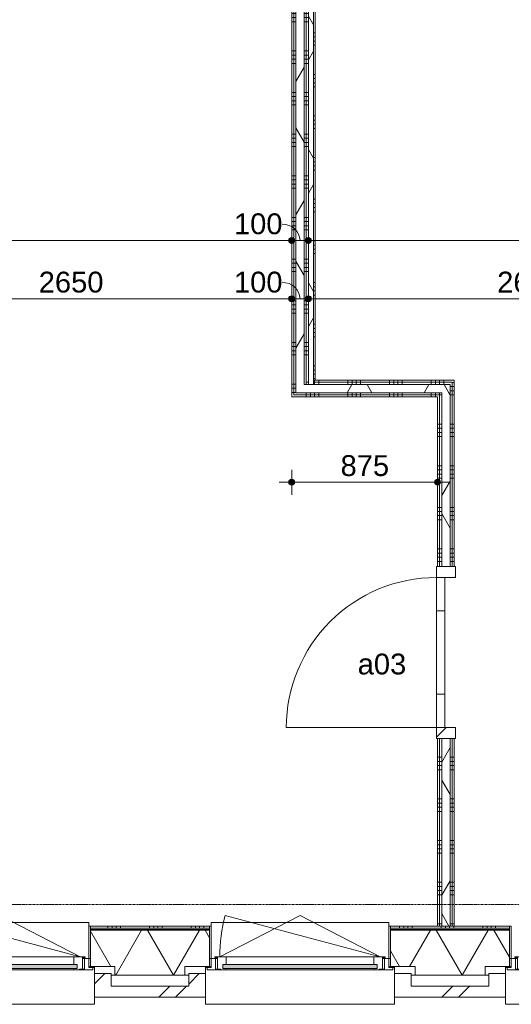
# Model space of a CAD drawing. Header units: millimetres. Extents: x 24169 to 70836, y -5250 to 32049.
# Tile 19 of 46: x 42068 to 45017, y -599 to 5311. Entities that reach past the tile are written whole.
import ezdxf

# ---------------------------------------------------------------- set-up
doc = ezdxf.new("R2010")
doc.units = ezdxf.units.MM
doc.linetypes.add('stramien', pattern=[22.225, 12.7, -3.175, 3.175, -3.175])
doc.layers.add('00_Algemeen', color=7, linetype='Continuous', lineweight=9, true_color=0x00a600)
for name, color, linetype, lineweight in [('00_Algemeen-50', 7, 'Continuous', 9), ('05_Bouwplaatsvoorzieningen', 7, 'Continuous', 9), ('22_Metselwerk', 7, 'Continuous', 18), ('30_Kozijnen-ramen-deuren', 7, 'Continuous', 9)]:
    doc.layers.add(name, color=color, linetype=linetype, lineweight=lineweight)
doc.styles.add('Arial_1', font='arial.ttf', dxfattribs={"height": 125})
doc.dimstyles.new('00_AEE_maatvoering_2_5mm', dxfattribs={"dimscale": 304.8, "dimtxt": 127.532425, "dimasz": 0.459318, "dimexe": 0.246063, "dimexo": 0.0625, "dimgap": 0, "dimtad": 1, "dimdec": 0, "dimzin": 0, "dimdsep": 46, "dimtxsty": 'Arial_1', "dimblk1": 'DOTSMALL', "dimblk2": 'DOTSMALL', "dimsah": 1, "dimcen": 0.09, "dimdle": 0.246063, "dimazin": 0, "dimtfac": 1, "dimtdec": 4, "dimtix": 1, "dimtmove": 0, "dimatfit": 3, "dimfxl": 0.246063, "dimfxlon": 1, "dimtvp": 1, "dimtolj": 1, "dimtzin": 0, "dimarcsym": 2})
doc.dimstyles.new('00_AEE_maatvoering_2_5mm_1', dxfattribs={"dimscale": 304.8, "dimtxt": 127.532425, "dimasz": 0.459318, "dimexe": 0.246063, "dimexo": 0.0625, "dimgap": 0, "dimtad": 1, "dimdec": 0, "dimzin": 0, "dimdsep": 46, "dimtxsty": 'Arial_1', "dimblk1": 'DOTSMALL', "dimblk2": 'DOTSMALL', "dimsah": 1, "dimcen": 0.09, "dimdle": 0.246063, "dimazin": 0, "dimtfac": 1, "dimtdec": 4, "dimtix": 1, "dimtmove": 1, "dimatfit": 3, "dimfxl": 0.246063, "dimfxlon": 1, "dimtvp": 1, "dimtolj": 1, "dimtzin": 0, "dimarcsym": 2})
pattern_1 = [(180, (44674.4, 1558.34), (-5e-13, -250), []), (180, (44674.4, 1583.34), (-5e-13, -250), []), (180, (44674.4, 1608.34), (-5e-13, -250), []), (180, (44674.4, 1633.34), (-5e-13, -250), [])]
pattern_2 = [(60, (30249.4, 0), (-346.41, 200), []), (120, (30249.4, 0), (-346.41, -200), [])]
pattern_3 = [(90, (44286.9, 3046.7), (-250, 1e-12), []), (90, (44311.9, 3046.7), (-250, 1e-12), []), (90, (44336.9, 3046.7), (-250, 1e-12), []), (90, (44361.9, 3046.7), (-250, 1e-12), [])]
pattern_4 = [(0, (43699.4, 5623.34), (0, 250), []), (0, (43699.4, 5598.34), (0, 250), []), (0, (43699.4, 5573.34), (0, 250), []), (0, (43699.4, 5548.34), (0, 250), [])]
pattern_5 = [(45, (30449.4, -2e-13), (-282.843, 282.843), []), (45, (30549.4, -3e-13), (-282.843, 282.843), [])]

# ---------------------------------------------------------------- blocks, each defined once
blk = doc.blocks.new('32_AEE_VO_FIX_Binnendeuren - D_900x2300_glasstrook lariks-8015827-02 tweede verdieping - C')
at = {"layer": '30_Kozijnen-ramen-deuren', "true_color": 0xc0c0c0}
h = blk.add_hatch(dxfattribs=at)
h.set_pattern_fill('FP_74', color=9, style=0, pattern_type=2)
h.set_pattern_definition([(315, (-1512.31, 14375), (106.066, 106.066), [])])
h.paths.add_polyline_path([(-517, -25), (-517, -57), (-450, -57), (-450, 57), (-517, 57), (-517, 25)])
h.paths.add_polyline_path([(450, -50.8), (450, -57), (517, -57), (517, 57), (450, 57), (450, -50)])
at = {"layer": '30_Kozijnen-ramen-deuren'}
for p, q in [((-450, 57), (-517, 57)), ((-517, 57), (-517, 50)), ((-250, 57), (-450, 57)), ((-450, 57), (-450, 7)), ((-450, -57), (-450, 57)), ((-450, 7), (-250, 7)), ((250, 57), (-250, 57)), ((-250, 7), (-250, 57)), ((-250, 7), (250, 7)), ((450, 57), (250, 57)), ((250, 57), (250, 7)), ((250, 7), (450, 7)), ((450, 7), (450, 57)), ((450, 57), (450, -57)), ((517, 57), (450, 57)), ((517, 50), (517, 57)), ((-517, -50), (-517, -57)), ((-517, -57), (-450, -57)), ((450, -57), (517, -57)), ((517, -57), (517, -50))]:
    blk.add_line(p, q, dxfattribs=at)
blk = doc.blocks.new('31_AEE_kozijnen_KA1_CS77 - AEE_CS 77_Raam merk A1-V7-02 tweede verdieping - C')
at = {"layer": '30_Kozijnen-ramen-deuren', "true_color": 0xcccccc}
blk.add_hatch(color=254, dxfattribs=at).paths.add_polyline_path([(-462.5, -231.3), (462.5, -231.3), (462.5, -207.3), (-462.5, -207.3)])
at = {"layer": '30_Kozijnen-ramen-deuren'}
for p, q in [((-481.5, -199.5), (-557.5, -199.5)), ((-557.5, -199.5), (-557.5, -212.3)), ((-557.5, -212.3), (-532.5, -212.3)), ((-532.5, -212.3), (-532.5, -267.5)), ((-506.5, -203.3), (-481.5, -203.3)), ((-506.5, -267.5), (-506.5, -203.3)), ((-494.5, -203.8), (-494.5, -272.5)), ((-476.5, -203.8), (-494.5, -203.8)), ((-481.5, -199.5), (-476.5, -199.5)), ((-481.5, -203.3), (-481.5, -199.5)), ((-476.5, -203.3), (-481.5, -203.3)), ((-443.5, -199.5), (-476.5, -199.5)), ((-476.5, -199.5), (-476.5, -203.8)), ((-462.5, -231.3), (-462.5, -207.3)), ((-462.5, -231.3), (-462.5, -207.3)), ((-462.5, -207.3), (462.5, -207.3)), ((462.5, -231.3), (-462.5, -231.3)), ((443.5, -199.5), (-443.5, -199.5)), ((-443.5, -207.3), (-443.5, -199.5)), ((-443.5, -276.5), (-443.5, -231.3)), ((443.5, -199.5), (443.5, -207.3)), ((476.5, -199.5), (443.5, -199.5)), ((443.5, -231.3), (443.5, -276.5)), ((462.5, -207.3), (462.5, -231.3)), ((462.5, -231.3), (462.5, -207.3)), ((476.5, -199.5), (481.5, -199.5)), ((476.5, -203.8), (476.5, -199.5)), ((481.5, -203.3), (476.5, -203.3)), ((494.5, -203.8), (476.5, -203.8)), ((481.5, -199.5), (481.5, -203.3)), ((557.5, -199.5), (481.5, -199.5)), ((481.5, -203.3), (506.5, -203.3)), ((494.5, -272.5), (494.5, -203.8)), ((506.5, -203.3), (506.5, -267.5)), ((532.5, -267.5), (532.5, -212.3)), ((532.5, -212.3), (557.5, -212.3)), ((557.5, -212.3), (557.5, -199.5)), ((-532.5, -267.5), (-506.5, -267.5)), ((-494.5, -272.5), (-511.5, -272.5)), ((-511.5, -272.5), (-511.5, -276.5)), ((-511.5, -276.5), (-443.5, -276.5)), ((-494.5, -267.5), (-506.5, -267.5)), ((-481.5, -276.5), (0, -525.7)), ((-481.5, -276.5), (448.7, -525.7)), ((443.5, -276.5), (-443.5, -276.5)), ((0, -525.7), (481.5, -276.5)), ((443.5, -276.5), (511.5, -276.5)), ((506.5, -267.5), (494.5, -267.5)), ((511.5, -272.5), (494.5, -272.5)), ((506.5, -267.5), (532.5, -267.5)), ((511.5, -276.5), (511.5, -272.5))]:
    blk.add_line(p, q, dxfattribs=at)
blk.add_arc((-481.5, -276.5), 963, 345, 360, dxfattribs=at)
blk = doc.blocks.new('31_AEE_DAI_Dagkant_Interieur - Zonder Onderkant-V27-02 tweede verdieping - C')
at = {"layer": '05_Bouwplaatsvoorzieningen'}
for p, q in [((-533, -267.5), (-542.5, -267.5)), ((-533, -461.5), (-533, -267.5)), ((533, -267.5), (533, -461.5)), ((542.5, -267.5), (533, -267.5)), ((-542.5, -461.5), (-533, -461.5)), ((533, -461.5), (542.5, -461.5))]:
    blk.add_line(p, q, dxfattribs=at)
blk = doc.blocks.new('31_AEE_DAI_Dagkant_Interieur - Zonder Onderkant-V28-02 tweede verdieping - C')
at = {"layer": '05_Bouwplaatsvoorzieningen'}
for p, q in [((-533, -267.5), (-542.5, -267.5)), ((-533, -461.5), (-533, -267.5)), ((533, -267.5), (533, -461.5)), ((542.5, -267.5), (533, -267.5)), ((-542.5, -461.5), (-533, -461.5)), ((533, -461.5), (542.5, -461.5))]:
    blk.add_line(p, q, dxfattribs=at)
blk = doc.blocks.new('31_AEE_DAI_Dagkant_Interieur - Zonder Onderkant-V29-02 tweede verdieping - C')
at = {"layer": '05_Bouwplaatsvoorzieningen'}
for p, q in [((-533, -267.5), (-542.5, -267.5)), ((-533, -461.5), (-533, -267.5)), ((533, -267.5), (533, -461.5)), ((542.5, -267.5), (533, -267.5)), ((-542.5, -461.5), (-533, -461.5)), ((533, -461.5), (542.5, -461.5))]:
    blk.add_line(p, q, dxfattribs=at)
blk = doc.blocks.new('42_AEE_VE_vensterbank - Standaard-V11-02 tweede verdieping - C')
at = {"layer": '05_Bouwplaatsvoorzieningen'}
for p, q in [((-532.5, -482.5), (-532.5, -267.5)), ((532.5, -267.5), (532.5, -482.5)), ((-532.5, -482.5), (532.5, -482.5))]:
    blk.add_line(p, q, dxfattribs=at)
blk = doc.blocks.new('21_AEE_WA_lekdorpel - 21_AEE_WA_lekdorpel-V48-02 tweede verdieping - C')
at = {"layer": '05_Bouwplaatsvoorzieningen'}
for p, q in [((-567.5, -34), (-567.5, 8)), ((-567.5, 8), (567.5, 8)), ((567.5, 8), (567.5, -34)), ((-567.5, -213), (-567.5, -176)), ((567.5, -176), (567.5, -213)), ((-567.5, -215), (-567.5, -213)), ((-532.5, -213), (-567.5, -213)), ((-532.5, -215), (-567.5, -215)), ((567.5, -213), (532.5, -213)), ((567.5, -215), (532.5, -215)), ((567.5, -213), (567.5, -215))]:
    blk.add_line(p, q, dxfattribs=at)
blk = doc.blocks.new('30_AEE_VO_draairichting - 30_AEE_VO_draairichting-8193140-02 tweede verdieping - C')
at = {"layer": '30_Kozijnen-ramen-deuren'}
blk.add_line((-450, 900), (-450, 0), dxfattribs=at)
blk.add_arc((-450, 0), 900, 360, 90, dxfattribs=at)
blk = doc.blocks.new('DIMBLOCK40-02 tweede verdieping - C')
at = {"layer": '00_Algemeen-50', "transparency": 16777216}
h = blk.add_hatch(color=256, dxfattribs=at)
edge = h.paths.add_edge_path()
edge.add_arc((37474.4, 3985.7), 17.5, 0, 360)
h = blk.add_hatch(color=256, dxfattribs=at)
edge = h.paths.add_edge_path()
edge.add_arc((43699.4, 3985.7), 17.5, 0, 360)
for p, q in [((37474.4, 3985.7), (37474.4, 4060.7)), ((43699.4, 3985.7), (43699.4, 4060.7)), ((37474.4, 3985.7), (43699.4, 3985.7)), ((37474.4, 3985.7), (37474.4, 3910.7)), ((43699.4, 3985.7), (43699.4, 3910.7))]:
    blk.add_line(p, q, dxfattribs=at)
for centre in [(37474.4, 3985.7), (43699.4, 3985.7)]:
    blk.add_circle(centre, 17.5, dxfattribs=at)
at = {"layer": '00_Algemeen-50', "color": 0, "transparency": 16777216, "insert": (40394.6, 4148), "char_height": 125, "width": 461.471, "attachment_point": 1, "line_spacing_factor": 0.941778, "style": 'Arial_1'}
blk.add_mtext('6225', dxfattribs=at)
blk = doc.blocks.new('_DotSmall')
at = {"color": 0, "linetype": 'ByBlock', "const_width": 0.5}
blk.add_lwpolyline([(-0.0625, 0, 1), (0.0625, 0, 1)], format="xyb", close=True, dxfattribs=at)
blk = doc.blocks.new('DIMBLOCK41-02 tweede verdieping - C')
at = {"layer": '00_Algemeen-50', "transparency": 16777216}
h = blk.add_hatch(color=256, dxfattribs=at)
edge = h.paths.add_edge_path()
edge.add_arc((43699.4, 3985.7), 17.5, 0, 360)
h = blk.add_hatch(color=256, dxfattribs=at)
edge = h.paths.add_edge_path()
edge.add_arc((43799.4, 3985.7), 17.5, 0, 360)
for p, q in [((43699.4, 3985.7), (43699.4, 4060.7)), ((43799.4, 3985.7), (43799.4, 4060.7)), ((43699.4, 3985.7), (43799.4, 3985.7)), ((43699.4, 3985.7), (43699.4, 3910.7)), ((43799.4, 3985.7), (43799.4, 3910.7))]:
    blk.add_line(p, q, dxfattribs=at)
for centre in [(43699.4, 3985.7), (43799.4, 3985.7)]:
    blk.add_circle(centre, 17.5, dxfattribs=at)
blk.add_ellipse((43641.6, 3985.7), major_axis=(107.8, 0), ratio=0.909856, start_param=0, end_param=1.570796, dxfattribs=at)
at = {"layer": '00_Algemeen-50', "color": 0, "transparency": 16777216, "insert": (43353.2, 4148), "char_height": 125, "width": 346.103, "attachment_point": 1, "line_spacing_factor": 0.941778, "style": 'Arial_1'}
blk.add_mtext('100', dxfattribs=at)
blk = doc.blocks.new('DIMBLOCK42-02 tweede verdieping - C')
at = {"layer": '00_Algemeen-50', "transparency": 16777216}
h = blk.add_hatch(color=256, dxfattribs=at)
edge = h.paths.add_edge_path()
edge.add_arc((43799.4, 3985.7), 17.5, 0, 360)
h = blk.add_hatch(color=256, dxfattribs=at)
edge = h.paths.add_edge_path()
edge.add_arc((51786.9, 3985.7), 17.5, 0, 360)
for p, q in [((43799.4, 3985.7), (43799.4, 4060.7)), ((51786.9, 3985.7), (51786.9, 4060.7)), ((43799.4, 3985.7), (51786.9, 3985.7)), ((43799.4, 3985.7), (43799.4, 3910.7)), ((51786.9, 3985.7), (51786.9, 3910.7))]:
    blk.add_line(p, q, dxfattribs=at)
for centre in [(43799.4, 3985.7), (51786.9, 3985.7)]:
    blk.add_circle(centre, 17.5, dxfattribs=at)
at = {"layer": '00_Algemeen-50', "color": 0, "transparency": 16777216, "insert": (47600.9, 4148), "char_height": 125, "width": 461.471, "attachment_point": 1, "line_spacing_factor": 0.941778, "style": 'Arial_1'}
blk.add_mtext('7988', dxfattribs=at)
blk = doc.blocks.new('DIMBLOCK50-02 tweede verdieping - C')
at = {"layer": '00_Algemeen-50', "transparency": 16777216}
h = blk.add_hatch(color=256, dxfattribs=at)
edge = h.paths.add_edge_path()
edge.add_arc((43699.4, 2534.2), 17.5, 0, 360)
h = blk.add_hatch(color=256, dxfattribs=at)
edge = h.paths.add_edge_path()
edge.add_arc((44574.4, 2534.2), 17.5, 0, 360)
for p, q in [((43699.4, 2534.2), (43699.4, 2609.2)), ((44574.4, 2534.2), (44574.4, 2609.2)), ((43624.4, 2534.2), (44649.4, 2534.2)), ((43699.4, 2534.2), (43699.4, 2459.2)), ((44574.4, 2534.2), (44574.4, 2459.2))]:
    blk.add_line(p, q, dxfattribs=at)
for centre in [(43699.4, 2534.2), (44574.4, 2534.2)]:
    blk.add_circle(centre, 17.5, dxfattribs=at)
at = {"layer": '00_Algemeen-50', "color": 0, "transparency": 16777216, "insert": (43992.7, 2696.5), "char_height": 125, "width": 346.103, "attachment_point": 1, "line_spacing_factor": 0.941778, "style": 'Arial_1'}
blk.add_mtext('875', dxfattribs=at)
blk = doc.blocks.new('DIMBLOCK101-02 tweede verdieping - C')
at = {"layer": '00_Algemeen-50', "transparency": 16777216}
h = blk.add_hatch(color=256, dxfattribs=at)
edge = h.paths.add_edge_path()
edge.add_arc((41049.4, 3635.7), 17.5, 0, 360)
h = blk.add_hatch(color=256, dxfattribs=at)
edge = h.paths.add_edge_path()
edge.add_arc((43699.4, 3635.7), 17.5, 0, 360)
for p, q in [((41049.4, 3635.7), (41049.4, 3710.7)), ((43699.4, 3635.7), (43699.4, 3710.7)), ((41049.4, 3635.7), (43699.4, 3635.7)), ((41049.4, 3635.7), (41049.4, 3560.7)), ((43699.4, 3635.7), (43699.4, 3560.7))]:
    blk.add_line(p, q, dxfattribs=at)
for centre in [(41049.4, 3635.7), (43699.4, 3635.7)]:
    blk.add_circle(centre, 17.5, dxfattribs=at)
at = {"layer": '00_Algemeen-50', "color": 0, "transparency": 16777216, "insert": (42182.1, 3798), "char_height": 125, "width": 461.471, "attachment_point": 1, "line_spacing_factor": 0.941778, "style": 'Arial_1'}
blk.add_mtext('2650', dxfattribs=at)
blk = doc.blocks.new('DIMBLOCK102-02 tweede verdieping - C')
at = {"layer": '00_Algemeen-50', "transparency": 16777216}
h = blk.add_hatch(color=256, dxfattribs=at)
edge = h.paths.add_edge_path()
edge.add_arc((43699.4, 3635.7), 17.5, 0, 360)
h = blk.add_hatch(color=256, dxfattribs=at)
edge = h.paths.add_edge_path()
edge.add_arc((43799.4, 3635.7), 17.5, 0, 360)
for p, q in [((43699.4, 3635.7), (43699.4, 3710.7)), ((43799.4, 3635.7), (43799.4, 3710.7)), ((43699.4, 3635.7), (43799.4, 3635.7)), ((43699.4, 3635.7), (43699.4, 3560.7)), ((43799.4, 3635.7), (43799.4, 3560.7))]:
    blk.add_line(p, q, dxfattribs=at)
for centre in [(43699.4, 3635.7), (43799.4, 3635.7)]:
    blk.add_circle(centre, 17.5, dxfattribs=at)
blk.add_ellipse((43641.6, 3635.7), major_axis=(107.8, 0), ratio=0.909856, start_param=0, end_param=1.570796, dxfattribs=at)
at = {"layer": '00_Algemeen-50', "color": 0, "transparency": 16777216, "insert": (43353.2, 3798), "char_height": 125, "width": 346.103, "attachment_point": 1, "line_spacing_factor": 0.941778, "style": 'Arial_1'}
blk.add_mtext('100', dxfattribs=at)
blk = doc.blocks.new('DIMBLOCK103-02 tweede verdieping - C')
at = {"layer": '00_Algemeen-50', "transparency": 16777216}
h = blk.add_hatch(color=256, dxfattribs=at)
edge = h.paths.add_edge_path()
edge.add_arc((43799.4, 3635.7), 17.5, 0, 360)
h = blk.add_hatch(color=256, dxfattribs=at)
edge = h.paths.add_edge_path()
edge.add_arc((46449.4, 3635.7), 17.5, 0, 360)
for p, q in [((43799.4, 3635.7), (43799.4, 3710.7)), ((46449.4, 3635.7), (46449.4, 3710.7)), ((43799.4, 3635.7), (46449.4, 3635.7)), ((43799.4, 3635.7), (43799.4, 3560.7)), ((46449.4, 3635.7), (46449.4, 3560.7))]:
    blk.add_line(p, q, dxfattribs=at)
for centre in [(43799.4, 3635.7), (46449.4, 3635.7)]:
    blk.add_circle(centre, 17.5, dxfattribs=at)
at = {"layer": '00_Algemeen-50', "color": 0, "transparency": 16777216, "insert": (44932.1, 3798), "char_height": 125, "width": 461.471, "attachment_point": 1, "line_spacing_factor": 0.941778, "style": 'Arial_1'}
blk.add_mtext('2650', dxfattribs=at)

msp = doc.modelspace()

# ---------------------------------------------------------------- hatches: boundary and pattern name
at = {"layer": '22_Metselwerk', "lineweight": 9}
h = msp.add_hatch(dxfattribs=at)
h.set_pattern_fill('FP_11', color=256, angle=60, style=0, pattern_type=2)
h.set_pattern_definition(pattern_2)
h.paths.add_polyline_path([(43799.4, 3121.7), (43829.4, 3121.7), (43829.4, 11518), (43799.4, 11518), (43799.4, 3134.2)])
h = msp.add_hatch(dxfattribs=at)
h.set_pattern_fill('FP_169', color=256, angle=90, style=0, pattern_type=2)
h.set_pattern_definition([(360, (43799.4, 7232.34), (5e-13, 250), []), (360, (43799.4, 7207.34), (5e-13, 250), []), (360, (43799.4, 7182.34), (5e-13, 250), []), (360, (43799.4, 7157.34), (5e-13, 250), [])])
h.paths.add_polyline_path([(43829.4, 3146.7), (43839.4, 3146.7), (43839.4, 11518), (43829.4, 11518), (43829.4, 3279.9)])
h = msp.add_hatch(dxfattribs=at)
h.set_pattern_fill('FP_69', color=256, angle=90, style=0, pattern_type=2)
h.set_pattern_definition(pattern_4)
h.paths.add_polyline_path([(43711.9, 3059.2), (43711.4, 8300), (43699.4, 8300), (43699.4, 3059.2), (43711.4, 3059.2)])
h = msp.add_hatch(dxfattribs=at)
h.set_pattern_fill('FP_69', color=256, angle=90, style=0, pattern_type=2)
h.set_pattern_definition(pattern_4)
h.paths.add_polyline_path([(43711.9, 3071.7), (43724.4, 3071.7), (43724.4, 8312.5), (43711.9, 8312.5), (43711.9, 3137.8)])
h = msp.add_hatch(dxfattribs=at)
h.set_pattern_fill('FP_11', color=256, angle=60, style=0, pattern_type=2)
h.set_pattern_definition(pattern_2)
h.paths.add_polyline_path([(43774.4, 3121.7), (43774.4, 8325), (43724.4, 8325), (43724.4, 3121.7)])
h = msp.add_hatch(dxfattribs=at)
h.set_pattern_fill('FP_69', color=256, angle=90, style=0, pattern_type=2)
h.set_pattern_definition(pattern_4)
h.paths.add_polyline_path([(43786.9, 3134.2), (43786.9, 8312.5), (43774.4, 8312.5), (43774.4, 3134.2)])
h = msp.add_hatch(dxfattribs=at)
h.set_pattern_fill('FP_69', color=256, angle=90, style=0, pattern_type=2)
h.set_pattern_definition(pattern_4)
h.paths.add_polyline_path([(43786.9, 3146.7), (43799.4, 3146.7), (43799.4, 8300), (43786.9, 8300), (43786.9, 3198.8)])
h = msp.add_hatch(dxfattribs=at)
h.set_pattern_fill('FP_68', color=256, angle=90, style=0, pattern_type=2)
h.set_pattern_definition(pattern_3)
h.paths.add_polyline_path([(44661.9, 3121.7), (44661.9, 3134.2), (43829.4, 3134.2), (43829.4, 3121.7), (44649.4, 3121.7)])
h.paths.add_polyline_path([(43774.4, 3121.7), (43799.4, 3121.7), (43799.4, 3134.2), (43774.4, 3134.2)])
h = msp.add_hatch(dxfattribs=at)
h.set_pattern_fill('FP_68', color=256, angle=90, style=0, pattern_type=2)
h.set_pattern_definition(pattern_3)
h.paths.add_polyline_path([(44674.4, 3134.2), (44674.4, 3146.7), (43829.4, 3146.7), (43829.4, 3134.2), (44661.9, 3134.2)])
h.paths.add_polyline_path([(43786.9, 3134.2), (43799.4, 3134.2), (43799.4, 3146.7), (43786.9, 3146.7), (43786.9, 3137.8)])
h = msp.add_hatch(dxfattribs=at)
h.set_pattern_fill('FP_67', color=256, angle=90, style=0, pattern_type=2)
h.set_pattern_definition(pattern_1)
h.paths.add_polyline_path([(44661.9, -130), (44674.4, -130), (44674.4, 995.3), (44661.9, 995.3), (44661.9, 154.3)])
h.paths.add_polyline_path([(44661.9, 2029.3), (44674.4, 2029.3), (44674.4, 3134.2), (44661.9, 3134.2), (44661.9, 2995.7)])
h = msp.add_hatch(dxfattribs=at)
h.set_pattern_fill('FP_11', color=256, angle=60, style=0, pattern_type=2)
h.set_pattern_definition(pattern_2)
h.paths.add_polyline_path([(44649.4, 3071.7), (44649.4, 3121.7), (43724.4, 3121.7), (43724.4, 3071.7), (44599.4, 3071.7)])
h = msp.add_hatch(dxfattribs=at)
h.set_pattern_fill('FP_67', color=256, angle=90, style=0, pattern_type=2)
h.set_pattern_definition(pattern_1)
h.paths.add_polyline_path([(44661.9, -130), (44661.9, 995.3), (44649.4, 995.3), (44649.4, -130)])
h.paths.add_polyline_path([(44649.4, 2029.3), (44661.9, 2029.3), (44661.9, 3121.7), (44649.4, 3121.7), (44649.4, 2995.7)])
h = msp.add_hatch(dxfattribs=at)
h.set_pattern_fill('FP_68', color=256, angle=90, style=0, pattern_type=2)
h.set_pattern_definition(pattern_3)
h.paths.add_polyline_path([(44574.4, 3046.7), (44586.9, 3046.7), (44586.9, 3059.2), (43699.4, 3059.2), (43699.4, 3046.7), (44000.4, 3046.7)])
h = msp.add_hatch(dxfattribs=at)
h.set_pattern_fill('FP_68', color=256, angle=90, style=0, pattern_type=2)
h.set_pattern_definition(pattern_3)
h.paths.add_polyline_path([(44586.9, 3059.2), (44599.4, 3059.2), (44599.4, 3071.7), (43711.9, 3071.7), (43711.9, 3059.2), (44000.4, 3059.2)])
h = msp.add_hatch(dxfattribs=at)
h.set_pattern_fill('FP_67', color=256, angle=90, style=0, pattern_type=2)
h.set_pattern_definition(pattern_1)
h.paths.add_polyline_path([(44586.9, -130), (44586.9, 995.3), (44574.4, 995.3), (44574.4, -130), (44578.3, -130)])
h.paths.add_polyline_path([(44586.9, 2029.3), (44586.9, 3046.7), (44574.4, 3046.7), (44574.4, 2029.3)])
h = msp.add_hatch(dxfattribs=at)
h.set_pattern_fill('FP_67', color=256, angle=90, style=0, pattern_type=2)
h.set_pattern_definition(pattern_1)
h.paths.add_polyline_path([(44586.9, -130), (44599.4, -130), (44599.4, 995.3), (44586.9, 995.3), (44586.9, 154.3)])
h.paths.add_polyline_path([(44586.9, 2029.3), (44599.4, 2029.3), (44599.4, 3059.2), (44586.9, 3059.2), (44586.9, 2995.7)])
h = msp.add_hatch(dxfattribs=at)
h.set_pattern_fill('FP_11', color=256, angle=60, style=0, pattern_type=2)
h.set_pattern_definition(pattern_2)
h.paths.add_polyline_path([(44649.4, -130), (44649.4, 995.3), (44599.4, 995.3), (44599.4, -130)])
h.paths.add_polyline_path([(44599.4, 2029.3), (44649.4, 2029.3), (44649.4, 3071.7), (44599.4, 3071.7), (44599.4, 2995.7)])
h = msp.add_hatch(dxfattribs=at)
h.set_pattern_fill('FP_97', color=256, angle=60, style=0, pattern_type=2)
h.set_pattern_definition([(60, (51996.64, -424.5), (-259.8076, 150), []), (120, (51996.64, -424.5), (-259.8076, -150), [])])
h.paths.add_polyline_path([(63650.2, -424.5), (63650.2, -154.5), (62779.4, -154.5), (62779.4, -220), (62519.4, -220), (62519.4, -154.5), (62097, -154.5), (62097, -158), (62132, -158), (62132, -424.5), (62494.3, -424.5)])
h.paths.add_polyline_path([(59551.9, -424.5), (60142, -424.5), (60142, -158), (60177, -158), (60177, -154.5), (60079.4, -154.5), (60079.4, -220), (59819.4, -220), (59819.4, -154.5), (59516.9, -154.5), (59516.9, -158.5), (59551.9, -158.5), (59551.9, -414)])
h.paths.add_polyline_path([(57292.9, -424.5), (57561.9, -424.5), (57561.9, -158.5), (57596.9, -158.5), (57596.9, -154.5), (57379.4, -154.5), (57379.4, -220), (57119.4, -220), (57119.4, -154.5), (56936.8, -154.5), (56936.8, -158.5), (56971.8, -158.5), (56971.8, -424.5)])
h.paths.add_polyline_path([(53247.4, -424.5), (53661.8, -424.5), (53661.8, -220), (53409.4, -220), (53409.4, -154.5), (52069.4, -154.5), (52069.4, -220), (51629.4, -220), (51629.4, -154.5), (51491.9, -154.5), (51491.9, -372.5), (51639.4, -372.5), (51639.4, -424.5), (52091.5, -424.5)])
h.paths.add_polyline_path([(50259.4, -424.5), (50259.4, -372.5), (50406.9, -372.5), (50406.9, -154.5), (49691.9, -154.5), (49691.9, -372.5), (49839.4, -372.5), (49839.4, -424.5)])
h.paths.add_polyline_path([(48039.4, -424.5), (48459.4, -424.5), (48459.4, -372.5), (48606.9, -372.5), (48606.9, -154.5), (47891.9, -154.5), (47891.9, -372.5), (48039.4, -372.5), (48039.4, -414)])
h.paths.add_polyline_path([(46239.4, -424.5), (46659.4, -424.5), (46659.4, -372.5), (46806.9, -372.5), (46806.9, -154.5), (46669.4, -154.5), (46669.4, -220), (46229.4, -220), (46229.4, -154.5), (46091.9, -154.5), (46091.9, -372.5), (46239.4, -372.5), (46239.4, -414)])
h.paths.add_polyline_path([(44859.4, -424.5), (44859.4, -372.5), (45006.9, -372.5), (45006.9, -154.5), (44291.9, -154.5), (44291.9, -372.5), (44439.4, -372.5), (44439.4, -424.5)])
h.paths.add_polyline_path([(42639.4, -424.5), (43059.4, -424.5), (43059.4, -372.5), (43206.9, -372.5), (43206.9, -154.5), (42491.9, -154.5), (42491.9, -372.5), (42639.4, -372.5), (42639.4, -414)])
h.paths.add_polyline_path([(40839.4, -424.5), (41259.4, -424.5), (41259.4, -372.5), (41406.9, -372.5), (41406.9, -154.5), (41269.4, -154.5), (41269.4, -220), (40829.4, -220), (40829.4, -154.5), (40691.9, -154.5), (40691.9, -372.5), (40839.4, -372.5), (40839.4, -414)])
h.paths.add_polyline_path([(39376.9, -424.5), (39459.4, -424.5), (39459.4, -372.5), (39606.9, -372.5), (39606.9, -154.5), (38891.9, -154.5), (38891.9, -372.5), (39039.4, -372.5), (39039.4, -424.5)])
h.paths.add_polyline_path([(37659.4, -424.5), (37659.4, -372.5), (37806.9, -372.5), (37806.9, -154.5), (37091.9, -154.5), (37091.9, -372.5), (37239.4, -372.5), (37239.4, -424.5)])
h.paths.add_polyline_path([(35859.4, -424.5), (35859.4, -372.5), (36006.9, -372.5), (36006.9, -154.5), (35869.4, -154.5), (35869.4, -220), (35429.4, -220), (35429.4, -154.5), (30469.4, -154.5), (30469.4, -220), (30094.9, -220), (30094.9, -424.5), (31285.8, -424.5)])
h.paths.add_polyline_path([(53696.8, -158.5), (53696.8, -154.5), (53669.4, -154.5), (53669.4, -158.5), (53680.8, -158.5)])
h = msp.add_hatch(dxfattribs=at)
h.set_pattern_fill('FP_96', color=256, angle=90, style=0, pattern_type=2)
h.set_pattern_definition([(90, (52096.64, -424.5), (-250, -8e-13), []), (90, (52121.64, -424.5), (-250, -8e-13), []), (90, (52146.64, -424.5), (-250, -8e-13), []), (90, (52171.64, -424.5), (-250, -8e-13), [])])
h.paths.add_polyline_path([(63650.2, -142.5), (63650.2, -130), (62791.9, -130), (62791.9, -142.5), (63072.3, -142.5)])
h.paths.add_polyline_path([(62494.3, -142.5), (62506.9, -142.5), (62506.9, -130), (62097, -130), (62097, -142.5), (62205.4, -142.5)])
h.paths.add_polyline_path([(60177, -142.5), (60177, -130), (60091.9, -130), (60091.9, -142.5)])
h.paths.add_polyline_path([(59806.9, -142.5), (59806.9, -130), (59516.9, -130), (59516.9, -142.5), (59604.7, -142.5)])
h.paths.add_polyline_path([(57391.9, -142.5), (57596.9, -142.5), (57596.9, -130), (57391.9, -130)])
h.paths.add_polyline_path([(56936.8, -142.5), (57106.9, -142.5), (57106.9, -130), (56936.8, -130)])
h.paths.add_polyline_path([(53696.8, -142.5), (53696.8, -130), (53669.4, -130), (53669.4, -142.5), (53680.8, -142.5)])
h.paths.add_polyline_path([(53247.4, -142.5), (53396.9, -142.5), (53396.9, -130), (52069.4, -130), (52069.4, -142.5), (52091.5, -142.5)])
h.paths.add_polyline_path([(51491.9, -142.5), (51629.4, -142.5), (51629.4, -130), (51491.9, -130)])
h.paths.add_polyline_path([(50357.7, -142.5), (50406.9, -142.5), (50406.9, -130), (49691.9, -130), (49691.9, -142.5), (49779.8, -142.5)])
h.paths.add_polyline_path([(48606.9, -142.5), (48606.9, -130), (47891.9, -130), (47891.9, -142.5), (48045.9, -142.5)])
h.paths.add_polyline_path([(46669.4, -142.5), (46806.9, -142.5), (46806.9, -130), (46669.4, -130)])
h.paths.add_polyline_path([(46229.4, -142.5), (46229.4, -130), (46091.9, -130), (46091.9, -142.5)])
h.paths.add_polyline_path([(44867.3, -142.5), (45006.9, -142.5), (45006.9, -130), (44291.9, -130), (44291.9, -142.5), (44578.3, -142.5)])
h.paths.add_polyline_path([(42844.5, -142.5), (43206.9, -142.5), (43206.9, -130), (42491.9, -130), (42491.9, -142.5)])
h.paths.add_polyline_path([(41406.9, -142.5), (41406.9, -130), (41269.4, -130), (41269.4, -142.5), (41399.7, -142.5)])
h.paths.add_polyline_path([(40829.4, -142.5), (40829.4, -130), (40691.9, -130), (40691.9, -142.5), (40821.8, -142.5)])
h.paths.add_polyline_path([(39376.9, -142.5), (39606.9, -142.5), (39606.9, -130), (38891.9, -130), (38891.9, -142.5)])
h.paths.add_polyline_path([(37344.4, -142.5), (37344.4, -130), (37091.9, -130), (37091.9, -142.5)])
h.paths.add_polyline_path([(37374.4, -142.5), (37806.9, -142.5), (37806.9, -130), (37374.4, -130)])
h.paths.add_polyline_path([(35909.3, -142.5), (36006.9, -142.5), (36006.9, -130), (35869.4, -130), (35869.4, -142.5)])
h.paths.add_polyline_path([(35429.4, -142.5), (35429.4, -130), (30469.4, -130), (30469.4, -142.5), (31285.8, -142.5)])
h = msp.add_hatch(dxfattribs=at)
h.set_pattern_fill('FP_98', color=256, style=0, pattern_type=2)
h.set_pattern_definition([(0, (51996.643, -424.5), (2e-15, 25), [])])
h.paths.add_polyline_path([(63650.2, -154.5), (63650.2, -142.5), (62779.4, -142.5), (62779.4, -154.5), (63072.3, -154.5)])
h.paths.add_polyline_path([(62097, -154.5), (62519.4, -154.5), (62519.4, -142.5), (62097, -142.5)])
h.paths.add_polyline_path([(60079.4, -154.5), (60177, -154.5), (60177, -142.5), (60079.4, -142.5)])
h.paths.add_polyline_path([(59516.9, -154.5), (59819.4, -154.5), (59819.4, -142.5), (59516.9, -142.5)])
h.paths.add_polyline_path([(57581.9, -154.5), (57596.9, -154.5), (57596.9, -142.5), (57379.4, -142.5), (57379.4, -154.5)])
h.paths.add_polyline_path([(57119.4, -154.5), (57119.4, -142.5), (56936.8, -142.5), (56936.8, -154.5), (57003.9, -154.5)])
h.paths.add_polyline_path([(53680.8, -154.5), (53696.8, -154.5), (53696.8, -142.5), (53669.4, -142.5), (53669.4, -154.5)])
h.paths.add_polyline_path([(53247.4, -154.5), (53409.4, -154.5), (53409.4, -142.5), (52069.4, -142.5), (52069.4, -154.5), (52091.5, -154.5)])
h.paths.add_polyline_path([(51491.9, -154.5), (51629.4, -154.5), (51629.4, -142.5), (51491.9, -142.5)])
h.paths.add_polyline_path([(49691.9, -154.5), (50406.9, -154.5), (50406.9, -142.5), (49691.9, -142.5)])
h.paths.add_polyline_path([(48606.9, -154.5), (48606.9, -142.5), (47891.9, -142.5), (47891.9, -154.5), (48045.9, -154.5)])
h.paths.add_polyline_path([(46806.9, -154.5), (46806.9, -142.5), (46669.4, -142.5), (46669.4, -154.5)])
h.paths.add_polyline_path([(46229.4, -154.5), (46229.4, -142.5), (46091.9, -142.5), (46091.9, -154.5)])
h.paths.add_polyline_path([(45006.9, -154.5), (45006.9, -142.5), (44291.9, -142.5), (44291.9, -154.5), (44867.3, -154.5)])
h.paths.add_polyline_path([(43206.9, -154.5), (43206.9, -142.5), (42491.9, -142.5), (42491.9, -154.5), (42844.5, -154.5)])
h.paths.add_polyline_path([(41406.9, -154.5), (41406.9, -142.5), (41269.4, -142.5), (41269.4, -154.5), (41399.7, -154.5)])
h.paths.add_polyline_path([(40829.4, -154.5), (40829.4, -142.5), (40691.9, -142.5), (40691.9, -154.5), (40821.8, -154.5)])
h.paths.add_polyline_path([(39606.9, -154.5), (39606.9, -142.5), (38891.9, -142.5), (38891.9, -154.5), (39376.9, -154.5)])
h.paths.add_polyline_path([(37643.1, -154.5), (37806.9, -154.5), (37806.9, -142.5), (37374.4, -142.5), (37374.4, -154.5)])
h.paths.add_polyline_path([(37344.4, -154.5), (37344.4, -142.5), (37091.9, -142.5), (37091.9, -154.5)])
h.paths.add_polyline_path([(36006.9, -154.5), (36006.9, -142.5), (35869.4, -142.5), (35869.4, -154.5), (35909.3, -154.5)])
h.paths.add_polyline_path([(35429.4, -154.5), (35429.4, -142.5), (30469.4, -142.5), (30469.4, -154.5), (31285.8, -154.5)])
h = msp.add_hatch(dxfattribs=at)
h.set_pattern_fill('FP_79', color=256, angle=45, style=0, pattern_type=2)
h.set_pattern_definition(pattern_5)
h.paths.add_polyline_path([(42616.9, -491.5), (42616.9, -415.5), (42516.9, -415.5), (42516.9, -491.5)])
h = msp.add_hatch(dxfattribs=at)
h.set_pattern_fill('FP_171', color=256, angle=45, style=0, pattern_type=2)
h.set_pattern_definition(pattern_5)
h.paths.add_polyline_path([(43181.9, -491.5), (43181.9, -415.5), (43081.9, -415.5), (43081.9, -491.5)])
h = msp.add_hatch(dxfattribs=at)
h.set_pattern_fill('FP_79', color=256, angle=45, style=0, pattern_type=2)
h.set_pattern_definition(pattern_5)
h.paths.add_polyline_path([(50381.9, -557.5), (50381.9, -491.5), (49716.9, -491.5), (49716.9, -557.5), (49779.8, -557.5)])
h.paths.add_polyline_path([(48581.9, -557.5), (48581.9, -491.5), (47916.9, -491.5), (47916.9, -557.5)])
h.paths.add_polyline_path([(46312.1, -557.5), (46781.9, -557.5), (46781.9, -491.5), (46116.9, -491.5), (46116.9, -557.5)])
h.paths.add_polyline_path([(44981.9, -557.5), (44981.9, -491.5), (44316.9, -491.5), (44316.9, -557.5)])
h.paths.add_polyline_path([(43181.9, -557.5), (43181.9, -491.5), (42516.9, -491.5), (42516.9, -557.5), (42844.5, -557.5)])
h.paths.add_polyline_path([(41381.9, -557.5), (41381.9, -491.5), (40716.9, -491.5), (40716.9, -557.5)])
h.paths.add_polyline_path([(39376.9, -557.5), (39581.9, -557.5), (39581.9, -491.5), (38916.9, -491.5), (38916.9, -557.5)])
h.paths.add_polyline_path([(37116.9, -557.5), (37781.9, -557.5), (37781.9, -491.5), (37116.9, -491.5)])
h.paths.add_polyline_path([(35909.3, -557.5), (35981.9, -557.5), (35981.9, -491.5), (29758.4, -491.5), (29758.4, -557.5), (31285.8, -557.5)])

# ---------------------------------------------------------------- linework, layer by layer
at = {"layer": '00_Algemeen', "color": 150, "linetype": 'stramien', "true_color": 0x0080ff}
msp.add_line((68718, 0), (24734, 0), dxfattribs=at)
at = {"layer": '22_Metselwerk'}
for p, q in [((43774.4, 11557), (43774.4, 3121.7)), ((43724.4, 3071.7), (43724.4, 8325)), ((43774.4, 3121.7), (44649.4, 3121.7)), ((44649.4, 3121.7), (44649.4, 2029.3)), ((43724.4, 3071.7), (44599.4, 3071.7)), ((44599.4, 3071.7), (44599.4, 2029.3)), ((44599.4, 2029.3), (44649.4, 2029.3)), ((44649.4, 995.3), (44599.4, 995.3)), ((44599.4, -130), (44599.4, 995.3)), ((44649.4, -130), (44649.4, 995.3)), ((42491.9, -154.5), (42491.9, -372.5)), ((42491.9, -154.5), (43206.9, -154.5)), ((43206.9, -372.5), (43206.9, -154.5)), ((44291.9, -154.5), (44291.9, -372.5)), ((44291.9, -154.5), (45006.9, -154.5)), ((44599.4, -130), (44649.4, -130)), ((45006.9, -372.5), (45006.9, -154.5)), ((42491.9, -372.5), (42639.4, -372.5)), ((42639.4, -372.5), (42639.4, -424.5)), ((43059.4, -424.5), (43059.4, -372.5)), ((43059.4, -372.5), (43206.9, -372.5)), ((44291.9, -372.5), (44439.4, -372.5)), ((44439.4, -372.5), (44439.4, -424.5)), ((44859.4, -424.5), (44859.4, -372.5)), ((44859.4, -372.5), (45006.9, -372.5)), ((42639.4, -424.5), (43059.4, -424.5)), ((44439.4, -424.5), (44859.4, -424.5))]:
    msp.add_line(p, q, dxfattribs=at)
at = {"layer": '22_Metselwerk', "lineweight": 9}
for p, q in [((43786.9, 11544.5), (43786.9, 3146.7)), ((43799.4, 11532), (43799.4, 3121.7)), ((43829.4, 11518), (43829.4, 3121.7)), ((43839.4, 3146.7), (43839.4, 11518)), ((43699.4, 8300), (43699.4, 3046.7)), ((43711.9, 8312.5), (43711.9, 3059.2)), ((43786.9, 3134.2), (43786.9, 3146.7)), ((43786.9, 3134.2), (43799.4, 3134.2)), ((44674.4, 3146.7), (43829.4, 3146.7)), ((43829.4, 3134.2), (44661.9, 3134.2)), ((44661.9, 2029.3), (44661.9, 3134.2)), ((44674.4, 2029.3), (44674.4, 3146.7)), ((43699.4, 3046.7), (44574.4, 3046.7)), ((43711.9, 3059.2), (44586.9, 3059.2)), ((44574.4, 3046.7), (44574.4, 2029.3)), ((44586.9, 2029.3), (44586.9, 3059.2)), ((44574.4, 2029.3), (44599.4, 2029.3)), ((44649.4, 2029.3), (44674.4, 2029.3)), ((44574.4, 995.3), (44574.4, -130)), ((44599.4, 995.3), (44574.4, 995.3)), ((44586.9, -130), (44586.9, 995.3)), ((44674.4, 995.3), (44649.4, 995.3)), ((44661.9, -130), (44661.9, 995.3)), ((44674.4, -130), (44674.4, 995.3)), ((43206.9, -130), (42491.9, -130)), ((42491.9, -130), (42491.9, -154.5)), ((42491.9, -142.5), (43206.9, -142.5)), ((43206.9, -154.5), (43206.9, -130)), ((45006.9, -130), (44291.9, -130)), ((44291.9, -130), (44291.9, -154.5)), ((44291.9, -142.5), (45006.9, -142.5)), ((45006.9, -154.5), (45006.9, -130)), ((42491.9, -372.5), (42481.9, -372.5)), ((43216.9, -372.5), (43206.9, -372.5)), ((44291.9, -372.5), (44281.9, -372.5)), ((45016.9, -372.5), (45006.9, -372.5)), ((42616.9, -415.5), (42516.9, -415.5)), ((42516.9, -415.5), (42516.9, -557.5)), ((42616.9, -491.5), (42616.9, -415.5)), ((42639.4, -424.5), (42616.9, -424.5)), ((43081.9, -424.5), (43059.4, -424.5)), ((43181.9, -415.5), (43081.9, -415.5)), ((43081.9, -415.5), (43081.9, -491.5)), ((43181.9, -491.5), (43181.9, -415.5)), ((44416.9, -415.5), (44316.9, -415.5)), ((44316.9, -415.5), (44316.9, -557.5)), ((44416.9, -491.5), (44416.9, -415.5)), ((44439.4, -424.5), (44416.9, -424.5)), ((44881.9, -424.5), (44859.4, -424.5)), ((44981.9, -415.5), (44881.9, -415.5)), ((44881.9, -415.5), (44881.9, -491.5)), ((44981.9, -491.5), (44981.9, -415.5)), ((43081.9, -491.5), (42616.9, -491.5)), ((43181.9, -557.5), (43181.9, -491.5)), ((44881.9, -491.5), (44416.9, -491.5)), ((44981.9, -557.5), (44981.9, -491.5)), ((42516.9, -557.5), (43181.9, -557.5)), ((44316.9, -557.5), (44981.9, -557.5))]:
    msp.add_line(p, q, dxfattribs=at)

# ---------------------------------------------------------------- block references
at = {"layer": '05_Bouwplaatsvoorzieningen', "rotation": 180}
for name, p in [('42_AEE_VE_vensterbank - Standaard-V11-02 tweede verdieping - C', (41949.4, -591.5)), ('42_AEE_VE_vensterbank - Standaard-V11-02 tweede verdieping - C', (43749.4, -591.5)), ('31_AEE_DAI_Dagkant_Interieur - Zonder Onderkant-V29-02 tweede verdieping - C', (41949.4, -591.5)), ('31_AEE_DAI_Dagkant_Interieur - Zonder Onderkant-V28-02 tweede verdieping - C', (43749.4, -591.5)), ('31_AEE_DAI_Dagkant_Interieur - Zonder Onderkant-V27-02 tweede verdieping - C', (45549.4, -591.5)), ('21_AEE_WA_lekdorpel - 21_AEE_WA_lekdorpel-V48-02 tweede verdieping - C', (41949.4, -591.5)), ('21_AEE_WA_lekdorpel - 21_AEE_WA_lekdorpel-V48-02 tweede verdieping - C', (43749.4, -591.5)), ('21_AEE_WA_lekdorpel - 21_AEE_WA_lekdorpel-V48-02 tweede verdieping - C', (45549.4, -591.5))]:
    msp.add_blockref(name, p, dxfattribs=at)
at = {"layer": '30_Kozijnen-ramen-deuren'}
for name, p, rotation in [('32_AEE_VO_FIX_Binnendeuren - D_900x2300_glasstrook lariks-8015827-02 tweede verdieping - C', (44624.4, 1512.3), 89.99999999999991), ('30_AEE_VO_draairichting - 30_AEE_VO_draairichting-8193140-02 tweede verdieping - C', (44567.4, 1512.3), 89.99999999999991), ('31_AEE_kozijnen_KA1_CS77 - AEE_CS 77_Raam merk A1-V7-02 tweede verdieping - C', (41949.4, -591.5), 180), ('31_AEE_kozijnen_KA1_CS77 - AEE_CS 77_Raam merk A1-V7-02 tweede verdieping - C', (43749.4, -591.5), 180), ('31_AEE_kozijnen_KA1_CS77 - AEE_CS 77_Raam merk A1-V7-02 tweede verdieping - C', (45549.4, -591.5), 180)]:
    msp.add_blockref(name, p, dxfattribs=dict(at, rotation=rotation))

# ---------------------------------------------------------------- texts
at = {"layer": '00_Algemeen', "color": 7, "insert": (44095.4, 1505.6), "char_height": 125, "width": 348.734, "attachment_point": 1, "style": 'Arial_1'}
msp.add_mtext('a03', dxfattribs=at)

# ---------------------------------------------------------------- dimensions: what is measured, and where the dimension line sits
at = {"layer": '00_Algemeen', "color": 7}
for base, p1, p2, override, picture, middle in [((43699.4, 3985.7), (37474.4, 4060.7), (43699.4, 4060.7), {"dimpost": '<>', "dimfxl": 6225}, 'DIMBLOCK40-02 tweede verdieping - C', (40586.9, 4049.5)), ((51786.8926228, 3985.7224587), (43799.3926228, 4060.7224587), (51786.8926228, 4060.7224587), {"dimpost": '<>', "dimfxl": 7987.5}, 'DIMBLOCK42-02 tweede verdieping - C', (47793.1426228, 4049.5440825)), ((43699.4, 3635.7), (41049.4, 3710.7), (43699.4, 3710.7), {"dimpost": '<>', "dimfxl": 2649.999999}, 'DIMBLOCK101-02 tweede verdieping - C', (42374.4, 3699.5)), ((46449.4, 3635.7), (43799.4, 3710.7), (46449.4, 3710.7), {"dimpost": '<>', "dimfxl": 2650.000001}, 'DIMBLOCK103-02 tweede verdieping - C', (45124.4, 3699.5)), ((44574.4, 2534.2), (43699.4, 2609.2), (44574.4, 2609.2), {"dimpost": '<>', "dimfxl": 875}, 'DIMBLOCK50-02 tweede verdieping - C', (44136.9, 2598))]:
    dim = msp.add_linear_dim(base=base, p1=p1, p2=p2, dimstyle='00_AEE_maatvoering_2_5mm', override=override, dxfattribs=at)
    dim.commit()
    dim.dimension.update_dxf_attribs({"geometry": picture, "text_midpoint": middle})
for base, p1, p2, picture, middle in [((43799.4, 3985.7), (43699.4, 4060.7), (43799.4, 4060.7), 'DIMBLOCK41-02 tweede verdieping - C', (43526.2, 4064.7)), ((43799.4, 3635.7), (43699.4, 3710.7), (43799.4, 3710.7), 'DIMBLOCK102-02 tweede verdieping - C', (43526.2, 3714.7))]:
    dim = msp.add_linear_dim(base=base, p1=p1, p2=p2, dimstyle='00_AEE_maatvoering_2_5mm_1', override={"dimpost": '<>', "dimfxl": 100}, dxfattribs=at)
    dim.commit()
    dim.dimension.update_dxf_attribs({"geometry": picture, "text_midpoint": middle, "dimtype": 160})

doc.saveas('drawing.dxf')
